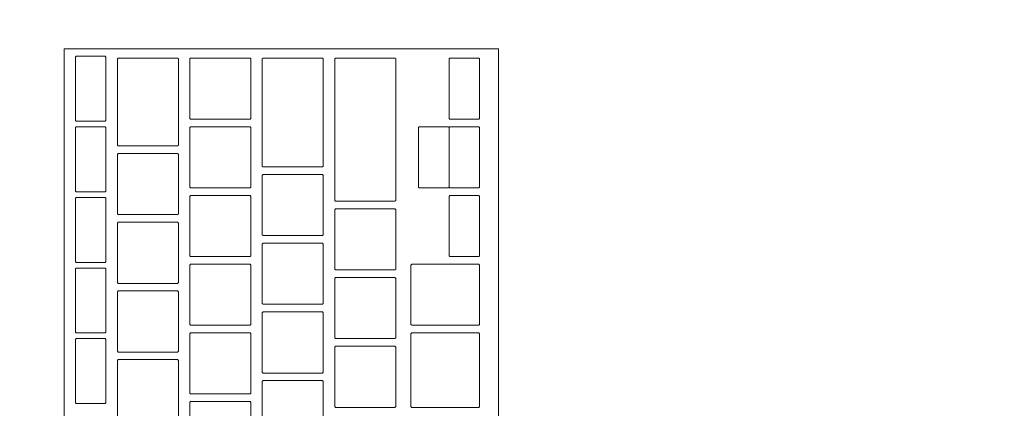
# Model space of a CAD drawing. Header units: metres. Extents: x -3.6 to 90.7, y -11.1 to 18.
# Tile 241 of 256: x 15.378 to 15.637, y 11.995 to 12.096. Entities that reach past the tile are written whole.
import ezdxf

# ---------------------------------------------------------------- set-up
doc = ezdxf.new("R2010")
doc.units = ezdxf.units.M
doc.header["$MEASUREMENT"] = 0
doc.linetypes.add('Wipeout_Contour', pattern=[1, 0, -1])
doc.layers.add('152 - Bemaßung_ Beschriftung.Ausbau', color=7, linetype='Continuous')
doc.layers.add('701 - Einrichtung.Möbel', color=7, linetype='Continuous')
doc.styles.add('ERSTELLTER_STIL_2', font='txt')
doc.dimstyles.new('ERSTELLTER_STIL__3', dxfattribs={"dimtxt": 0.1, "dimasz": 0.0532, "dimexe": 0.18, "dimexo": 0.0625, "dimgap": 0, "dimtad": 1, "dimtih": 1, "dimtoh": 1, "dimzin": 0, "dimdsep": 46, "dimtxsty": 'ERSTELLTER_STIL_2', "dimblk": 'ARROWHEAD_2', "dimblk1": 'ARROWHEAD_2', "dimblk2": 'ARROWHEAD_2', "dimcen": 0.09, "dimse1": 1, "dimse2": 1, "dimclrd": 7, "dimclre": 7, "dimclrt": 7, "dimazin": 0, "dimtfac": 1, "dimtdec": 4, "dimtmove": 0, "dimatfit": 3, "dimfxl": 1, "dimtolj": 1, "dimtzin": 0, "dimarcsym": 0})

# ---------------------------------------------------------------- blocks, each defined once
blk = doc.blocks.new('*D258')
at = {"layer": '152 - Bemaßung_ Beschriftung.Ausbau', "color": 7, "linetype": 'Continuous', "lineweight": 5}
for p, q in [((15, 15.3025), (15, 15.4075)), ((18.44997, 15.3025), (18.44997, 15.4075)), ((15.02021, 15.39), (14.97979, 15.32)), ((18.47018, 15.39), (18.42977, 15.32)), ((15, 15.355), (18.44997, 15.355))]:
    blk.add_line(p, q, dxfattribs=at)
at = {"layer": '152 - Bemaßung_ Beschriftung.Ausbau', "color": 7, "lineweight": 5, "char_height": 0.1, "attachment_point": 7, "style": 'ERSTELLTER_STIL_2'}
for s, insert in [('\\A1;{\\pql;\\fArial|b0|i0|c0|p38;3,45}', (16.51607, 15.375)), ('\\A1;{\\pql;\\fArial|b0|i0|c0|p38;15}', (18.27797, 15.375))]:
    blk.add_mtext(s, dxfattribs=dict(at, insert=insert))
blk = doc.blocks.new('ARROWHEAD_2')
at = {"color": 0, "linetype": 'Continuous', "lineweight": 0}
for p, q in [((-0.3781, -0.655), (0.3781, 0.655)), ((0, 0), (-1, 0))]:
    blk.add_line(p, q, dxfattribs=at)

msp = doc.modelspace()

# ---------------------------------------------------------------- wipeouts: each hides what was drawn before it
at = {"color": 254, "linetype": 'Wipeout_Contour', "lineweight": 0, "ltscale": 118.870716}
msp.add_wipeout([(14.99997, 10.68998), (17.19997, 10.68998), (17.19997, 11.48998), (15.79997, 11.48998), (15.79997, 12.68998), (14.99997, 12.68998)], dxfattribs=at).dxf.layer = '701 - Einrichtung.Möbel'

# ---------------------------------------------------------------- next in the draw order: wipeouts: each hides what was drawn before it
at = {"color": 254, "linetype": 'Wipeout_Contour', "lineweight": 0, "ltscale": 78.155456}
msp.add_wipeout([(15.50389, 11.82684), (15.50389, 12.08884), (15.38989, 12.08884), (15.38989, 11.82684)], dxfattribs=at).dxf.layer = '701 - Einrichtung.Möbel'

# ---------------------------------------------------------------- next in the draw order: linework, layer by layer
at = {"layer": '701 - Einrichtung.Möbel', "color": 7, "linetype": 'Continuous', "lineweight": 5, "flags": 128}
msp.add_lwpolyline([(15.50389, 11.82684), (15.50389, 12.08884), (15.38989, 12.08884), (15.38989, 11.82684)], close=True, dxfattribs=at)

# ---------------------------------------------------------------- next in the draw order: wipeouts: each hides what was drawn before it
at = {"color": 254, "linetype": 'Wipeout_Contour', "lineweight": 0, "ltscale": 175.783564}
msp.add_wipeout([(15.40089, 12.07834), (15.40089, 12.08664), (15.40069, 12.08684), (15.39309, 12.08684), (15.39289, 12.08664), (15.39289, 12.07004), (15.39309, 12.06984), (15.40069, 12.06984), (15.40089, 12.07004)], dxfattribs=at).dxf.layer = '701 - Einrichtung.Möbel'
at = {"color": 254, "linetype": 'Wipeout_Contour', "lineweight": 0, "ltscale": 175.873668}
msp.add_wipeout([(15.41989, 12.07484), (15.41989, 12.08614), (15.41969, 12.08634), (15.40409, 12.08634), (15.40389, 12.08614), (15.40389, 12.06354), (15.40409, 12.06334), (15.41969, 12.06334), (15.41989, 12.06354)], dxfattribs=at).dxf.layer = '701 - Einrichtung.Möbel'
at = {"color": 254, "linetype": 'Wipeout_Contour', "lineweight": 0, "ltscale": 176.027189}
msp.add_wipeout([(15.43889, 12.07834), (15.43889, 12.08614), (15.43869, 12.08634), (15.42309, 12.08634), (15.42289, 12.08614), (15.42289, 12.07054), (15.42309, 12.07034), (15.43869, 12.07034), (15.43889, 12.07054)], dxfattribs=at).dxf.layer = '701 - Einrichtung.Möbel'
at = {"color": 254, "linetype": 'Wipeout_Contour', "lineweight": 0, "ltscale": 176.127487}
msp.add_wipeout([(15.45789, 12.07209), (15.45789, 12.08614), (15.45769, 12.08634), (15.44209, 12.08634), (15.44189, 12.08614), (15.44189, 12.05804), (15.44209, 12.05784), (15.45769, 12.05784), (15.45789, 12.05804)], dxfattribs=at).dxf.layer = '701 - Einrichtung.Möbel'
at = {"color": 254, "linetype": 'Wipeout_Contour', "lineweight": 0, "ltscale": 176.237336}
msp.add_wipeout([(15.47689, 12.06759), (15.47689, 12.08614), (15.47669, 12.08634), (15.46109, 12.08634), (15.46089, 12.08614), (15.46089, 12.04904), (15.46109, 12.04884), (15.47669, 12.04884), (15.47689, 12.04904)], dxfattribs=at).dxf.layer = '701 - Einrichtung.Möbel'
at = {"color": 254, "linetype": 'Wipeout_Contour', "lineweight": 0, "ltscale": 176.477141}
msp.add_wipeout([(15.49889, 12.07834), (15.49889, 12.08614), (15.49869, 12.08634), (15.49109, 12.08634), (15.49089, 12.08614), (15.49089, 12.07054), (15.49109, 12.07034), (15.49869, 12.07034), (15.49889, 12.07054)], dxfattribs=at).dxf.layer = '701 - Einrichtung.Möbel'
at = {"color": 254, "linetype": 'Wipeout_Contour', "lineweight": 0, "ltscale": 175.680647}
msp.add_wipeout([(15.40089, 12.05984), (15.40089, 12.06814), (15.40069, 12.06834), (15.39309, 12.06834), (15.39289, 12.06814), (15.39289, 12.05154), (15.39309, 12.05134), (15.40069, 12.05134), (15.40089, 12.05154)], dxfattribs=at).dxf.layer = '701 - Einrichtung.Möbel'
at = {"color": 254, "linetype": 'Wipeout_Contour', "lineweight": 0, "ltscale": 175.92719}
msp.add_wipeout([(15.43889, 12.06034), (15.43889, 12.06814), (15.43869, 12.06834), (15.42309, 12.06834), (15.42289, 12.06814), (15.42289, 12.05254), (15.42309, 12.05234), (15.43869, 12.05234), (15.43889, 12.05254)], dxfattribs=at).dxf.layer = '701 - Einrichtung.Möbel'
at = {"color": 254, "linetype": 'Wipeout_Contour', "lineweight": 0, "ltscale": 176.377397}
msp.add_wipeout([(15.49889, 12.06034), (15.49889, 12.06814), (15.49869, 12.06834), (15.49109, 12.06834), (15.49089, 12.06814), (15.49089, 12.05254), (15.49109, 12.05234), (15.49869, 12.05234), (15.49889, 12.05254)], dxfattribs=at).dxf.layer = '701 - Einrichtung.Möbel'
at = {"color": 254, "linetype": 'Wipeout_Contour', "lineweight": 0, "ltscale": 175.75382}
msp.add_wipeout([(15.41989, 12.05334), (15.41989, 12.06114), (15.41969, 12.06134), (15.40409, 12.06134), (15.40389, 12.06114), (15.40389, 12.04554), (15.40409, 12.04534), (15.41969, 12.04534), (15.41989, 12.04554)], dxfattribs=at).dxf.layer = '701 - Einrichtung.Möbel'
at = {"color": 254, "linetype": 'Wipeout_Contour', "lineweight": 0, "ltscale": 175.992394}
msp.add_wipeout([(15.45789, 12.04784), (15.45789, 12.05564), (15.45769, 12.05584), (15.44209, 12.05584), (15.44189, 12.05564), (15.44189, 12.04004), (15.44209, 12.03984), (15.45769, 12.03984), (15.45789, 12.04004)], dxfattribs=at).dxf.layer = '701 - Einrichtung.Möbel'
at = {"color": 254, "linetype": 'Wipeout_Contour', "lineweight": 0, "ltscale": 175.577827}
msp.add_wipeout([(15.40089, 12.04134), (15.40089, 12.04964), (15.40069, 12.04984), (15.39309, 12.04984), (15.39289, 12.04964), (15.39289, 12.03304), (15.39309, 12.03284), (15.40069, 12.03284), (15.40089, 12.03304)], dxfattribs=at).dxf.layer = '701 - Einrichtung.Möbel'
at = {"color": 254, "linetype": 'Wipeout_Contour', "lineweight": 0, "ltscale": 175.827284}
msp.add_wipeout([(15.43889, 12.04234), (15.43889, 12.05014), (15.43869, 12.05034), (15.42309, 12.05034), (15.42289, 12.05014), (15.42289, 12.03454), (15.42309, 12.03434), (15.43869, 12.03434), (15.43889, 12.03454)], dxfattribs=at).dxf.layer = '701 - Einrichtung.Möbel'
at = {"color": 254, "linetype": 'Wipeout_Contour', "lineweight": 0, "ltscale": 176.277747}
msp.add_wipeout([(15.49889, 12.04234), (15.49889, 12.05014), (15.49869, 12.05034), (15.49109, 12.05034), (15.49089, 12.05014), (15.49089, 12.03454), (15.49109, 12.03434), (15.49869, 12.03434), (15.49889, 12.03454)], dxfattribs=at).dxf.layer = '701 - Einrichtung.Möbel'
at = {"color": 254, "linetype": 'Wipeout_Contour', "lineweight": 0, "ltscale": 176.077194}
msp.add_wipeout([(15.47689, 12.03884), (15.47689, 12.04664), (15.47669, 12.04684), (15.46109, 12.04684), (15.46089, 12.04664), (15.46089, 12.03104), (15.46109, 12.03084), (15.47669, 12.03084), (15.47689, 12.03104)], dxfattribs=at).dxf.layer = '701 - Einrichtung.Möbel'
at = {"color": 254, "linetype": 'Wipeout_Contour', "lineweight": 0, "ltscale": 175.653873}
msp.add_wipeout([(15.41989, 12.03534), (15.41989, 12.04314), (15.41969, 12.04334), (15.40409, 12.04334), (15.40389, 12.04314), (15.40389, 12.02754), (15.40409, 12.02734), (15.41969, 12.02734), (15.41989, 12.02754)], dxfattribs=at).dxf.layer = '701 - Einrichtung.Möbel'
at = {"color": 254, "linetype": 'Wipeout_Contour', "lineweight": 0, "ltscale": 175.892628}
msp.add_wipeout([(15.45789, 12.02984), (15.45789, 12.03764), (15.45769, 12.03784), (15.44209, 12.03784), (15.44189, 12.03764), (15.44189, 12.02204), (15.44209, 12.02184), (15.45769, 12.02184), (15.45789, 12.02204)], dxfattribs=at).dxf.layer = '701 - Einrichtung.Möbel'
at = {"color": 254, "linetype": 'Wipeout_Contour', "lineweight": 0, "ltscale": 175.475105}
msp.add_wipeout([(15.40089, 12.02284), (15.40089, 12.03114), (15.40069, 12.03134), (15.39309, 12.03134), (15.39289, 12.03114), (15.39289, 12.01454), (15.39309, 12.01434), (15.40069, 12.01434), (15.40089, 12.01454)], dxfattribs=at).dxf.layer = '701 - Einrichtung.Möbel'
at = {"color": 254, "linetype": 'Wipeout_Contour', "lineweight": 0, "ltscale": 175.72747}
msp.add_wipeout([(15.43889, 12.02434), (15.43889, 12.03214), (15.43869, 12.03234), (15.42309, 12.03234), (15.42289, 12.03214), (15.42289, 12.01654), (15.42309, 12.01634), (15.43869, 12.01634), (15.43889, 12.01654)], dxfattribs=at).dxf.layer = '701 - Einrichtung.Möbel'
at = {"color": 254, "linetype": 'Wipeout_Contour', "lineweight": 0, "ltscale": 176.146678}
msp.add_wipeout([(15.49889, 12.02434), (15.49889, 12.03214), (15.49869, 12.03234), (15.48109, 12.03234), (15.48089, 12.03214), (15.48089, 12.01654), (15.48109, 12.01634), (15.49869, 12.01634), (15.49889, 12.01654)], dxfattribs=at).dxf.layer = '701 - Einrichtung.Möbel'
at = {"color": 254, "linetype": 'Wipeout_Contour', "lineweight": 0, "ltscale": 175.97755}
msp.add_wipeout([(15.47689, 12.02084), (15.47689, 12.02864), (15.47669, 12.02884), (15.46109, 12.02884), (15.46089, 12.02864), (15.46089, 12.01304), (15.46109, 12.01284), (15.47669, 12.01284), (15.47689, 12.01304)], dxfattribs=at).dxf.layer = '701 - Einrichtung.Möbel'
at = {"color": 254, "linetype": 'Wipeout_Contour', "lineweight": 0, "ltscale": 175.554019}
msp.add_wipeout([(15.41989, 12.01734), (15.41989, 12.02514), (15.41969, 12.02534), (15.40409, 12.02534), (15.40389, 12.02514), (15.40389, 12.00954), (15.40409, 12.00934), (15.41969, 12.00934), (15.41989, 12.00954)], dxfattribs=at).dxf.layer = '701 - Einrichtung.Möbel'
at = {"color": 254, "linetype": 'Wipeout_Contour', "lineweight": 0, "ltscale": 175.792955}
msp.add_wipeout([(15.45789, 12.01184), (15.45789, 12.01964), (15.45769, 12.01984), (15.44209, 12.01984), (15.44189, 12.01964), (15.44189, 12.00404), (15.44209, 12.00384), (15.45769, 12.00384), (15.45789, 12.00404)], dxfattribs=at).dxf.layer = '701 - Einrichtung.Möbel'
at = {"color": 254, "linetype": 'Wipeout_Contour', "lineweight": 0, "ltscale": 175.372481}
msp.add_wipeout([(15.40089, 12.00434), (15.40089, 12.01264), (15.40069, 12.01284), (15.39309, 12.01284), (15.39289, 12.01264), (15.39289, 11.99604), (15.39309, 11.99584), (15.40069, 11.99584), (15.40089, 11.99604)], dxfattribs=at).dxf.layer = '701 - Einrichtung.Möbel'
at = {"color": 254, "linetype": 'Wipeout_Contour', "lineweight": 0, "ltscale": 175.627748}
msp.add_wipeout([(15.43889, 12.00634), (15.43889, 12.01414), (15.43869, 12.01434), (15.42309, 12.01434), (15.42289, 12.01414), (15.42289, 11.99854), (15.42309, 11.99834), (15.43869, 11.99834), (15.43889, 11.99854)], dxfattribs=at).dxf.layer = '701 - Einrichtung.Möbel'
at = {"color": 254, "linetype": 'Wipeout_Contour', "lineweight": 0, "ltscale": 176.037723}
msp.add_wipeout([(15.49889, 12.00459), (15.49889, 12.01414), (15.49869, 12.01434), (15.48109, 12.01434), (15.48089, 12.01414), (15.48089, 11.99504), (15.48109, 11.99484), (15.49869, 11.99484), (15.49889, 11.99504)], dxfattribs=at).dxf.layer = '701 - Einrichtung.Möbel'
at = {"color": 254, "linetype": 'Wipeout_Contour', "lineweight": 0, "ltscale": 175.878}
msp.add_wipeout([(15.47689, 12.00284), (15.47689, 12.01064), (15.47669, 12.01084), (15.46109, 12.01084), (15.46089, 12.01064), (15.46089, 11.99504), (15.46109, 11.99484), (15.47669, 11.99484), (15.47689, 11.99504)], dxfattribs=at).dxf.layer = '701 - Einrichtung.Möbel'
at = {"color": 254, "linetype": 'Wipeout_Contour', "lineweight": 0, "ltscale": 175.454257}
msp.add_wipeout([(15.41989, 11.99934), (15.41989, 12.00714), (15.41969, 12.00734), (15.40409, 12.00734), (15.40389, 12.00714), (15.40389, 11.99154), (15.40409, 11.99134), (15.41969, 11.99134), (15.41989, 11.99154)], dxfattribs=at).dxf.layer = '701 - Einrichtung.Möbel'
at = {"color": 254, "linetype": 'Wipeout_Contour', "lineweight": 0, "ltscale": 175.693374}
msp.add_wipeout([(15.45789, 11.99384), (15.45789, 12.00164), (15.45769, 12.00184), (15.44209, 12.00184), (15.44189, 12.00164), (15.44189, 11.98604), (15.44209, 11.98584), (15.45769, 11.98584), (15.45789, 11.98604)], dxfattribs=at).dxf.layer = '701 - Einrichtung.Möbel'
at = {"color": 254, "linetype": 'Wipeout_Contour', "lineweight": 0, "ltscale": 175.52812}
msp.add_wipeout([(15.43889, 11.98834), (15.43889, 11.99614), (15.43869, 11.99634), (15.42309, 11.99634), (15.42289, 11.99614), (15.42289, 11.98054), (15.42309, 11.98034), (15.43869, 11.98034), (15.43889, 11.98054)], dxfattribs=at).dxf.layer = '701 - Einrichtung.Möbel'

# ---------------------------------------------------------------- next in the draw order: linework, layer by layer
at = {"layer": '701 - Einrichtung.Möbel', "color": 7, "linetype": 'Continuous', "lineweight": 5, "flags": 128}
for points in [[(15.40089, 12.07834), (15.40089, 12.08664), (15.40069, 12.08684), (15.39309, 12.08684), (15.39289, 12.08664), (15.39289, 12.07004), (15.39309, 12.06984), (15.40069, 12.06984), (15.40089, 12.07004)], [(15.41989, 12.07484), (15.41989, 12.08614), (15.41969, 12.08634), (15.40409, 12.08634), (15.40389, 12.08614), (15.40389, 12.06354), (15.40409, 12.06334), (15.41969, 12.06334), (15.41989, 12.06354)], [(15.43889, 12.07834), (15.43889, 12.08614), (15.43869, 12.08634), (15.42309, 12.08634), (15.42289, 12.08614), (15.42289, 12.07054), (15.42309, 12.07034), (15.43869, 12.07034), (15.43889, 12.07054)], [(15.45789, 12.07209), (15.45789, 12.08614), (15.45769, 12.08634), (15.44209, 12.08634), (15.44189, 12.08614), (15.44189, 12.05804), (15.44209, 12.05784), (15.45769, 12.05784), (15.45789, 12.05804)], [(15.47689, 12.06759), (15.47689, 12.08614), (15.47669, 12.08634), (15.46109, 12.08634), (15.46089, 12.08614), (15.46089, 12.04904), (15.46109, 12.04884), (15.47669, 12.04884), (15.47689, 12.04904)], [(15.49889, 12.07834), (15.49889, 12.08614), (15.49869, 12.08634), (15.49109, 12.08634), (15.49089, 12.08614), (15.49089, 12.07054), (15.49109, 12.07034), (15.49869, 12.07034), (15.49889, 12.07054)], [(15.40089, 12.05984), (15.40089, 12.06814), (15.40069, 12.06834), (15.39309, 12.06834), (15.39289, 12.06814), (15.39289, 12.05154), (15.39309, 12.05134), (15.40069, 12.05134), (15.40089, 12.05154)], [(15.43889, 12.06034), (15.43889, 12.06814), (15.43869, 12.06834), (15.42309, 12.06834), (15.42289, 12.06814), (15.42289, 12.05254), (15.42309, 12.05234), (15.43869, 12.05234), (15.43889, 12.05254)], [(15.49889, 12.06034), (15.49889, 12.06814), (15.49869, 12.06834), (15.49109, 12.06834), (15.49089, 12.06814), (15.49089, 12.05254), (15.49109, 12.05234), (15.49869, 12.05234), (15.49889, 12.05254)], [(15.41989, 12.05334), (15.41989, 12.06114), (15.41969, 12.06134), (15.40409, 12.06134), (15.40389, 12.06114), (15.40389, 12.04554), (15.40409, 12.04534), (15.41969, 12.04534), (15.41989, 12.04554)], [(15.45789, 12.04784), (15.45789, 12.05564), (15.45769, 12.05584), (15.44209, 12.05584), (15.44189, 12.05564), (15.44189, 12.04004), (15.44209, 12.03984), (15.45769, 12.03984), (15.45789, 12.04004)], [(15.40089, 12.04134), (15.40089, 12.04964), (15.40069, 12.04984), (15.39309, 12.04984), (15.39289, 12.04964), (15.39289, 12.03304), (15.39309, 12.03284), (15.40069, 12.03284), (15.40089, 12.03304)], [(15.43889, 12.04234), (15.43889, 12.05014), (15.43869, 12.05034), (15.42309, 12.05034), (15.42289, 12.05014), (15.42289, 12.03454), (15.42309, 12.03434), (15.43869, 12.03434), (15.43889, 12.03454)], [(15.49889, 12.04234), (15.49889, 12.05014), (15.49869, 12.05034), (15.49109, 12.05034), (15.49089, 12.05014), (15.49089, 12.03454), (15.49109, 12.03434), (15.49869, 12.03434), (15.49889, 12.03454)], [(15.47689, 12.03884), (15.47689, 12.04664), (15.47669, 12.04684), (15.46109, 12.04684), (15.46089, 12.04664), (15.46089, 12.03104), (15.46109, 12.03084), (15.47669, 12.03084), (15.47689, 12.03104)], [(15.41989, 12.03534), (15.41989, 12.04314), (15.41969, 12.04334), (15.40409, 12.04334), (15.40389, 12.04314), (15.40389, 12.02754), (15.40409, 12.02734), (15.41969, 12.02734), (15.41989, 12.02754)], [(15.45789, 12.02984), (15.45789, 12.03764), (15.45769, 12.03784), (15.44209, 12.03784), (15.44189, 12.03764), (15.44189, 12.02204), (15.44209, 12.02184), (15.45769, 12.02184), (15.45789, 12.02204)], [(15.40089, 12.02284), (15.40089, 12.03114), (15.40069, 12.03134), (15.39309, 12.03134), (15.39289, 12.03114), (15.39289, 12.01454), (15.39309, 12.01434), (15.40069, 12.01434), (15.40089, 12.01454)], [(15.43889, 12.02434), (15.43889, 12.03214), (15.43869, 12.03234), (15.42309, 12.03234), (15.42289, 12.03214), (15.42289, 12.01654), (15.42309, 12.01634), (15.43869, 12.01634), (15.43889, 12.01654)], [(15.49889, 12.02434), (15.49889, 12.03214), (15.49869, 12.03234), (15.48109, 12.03234), (15.48089, 12.03214), (15.48089, 12.01654), (15.48109, 12.01634), (15.49869, 12.01634), (15.49889, 12.01654)], [(15.47689, 12.02084), (15.47689, 12.02864), (15.47669, 12.02884), (15.46109, 12.02884), (15.46089, 12.02864), (15.46089, 12.01304), (15.46109, 12.01284), (15.47669, 12.01284), (15.47689, 12.01304)], [(15.41989, 12.01734), (15.41989, 12.02514), (15.41969, 12.02534), (15.40409, 12.02534), (15.40389, 12.02514), (15.40389, 12.00954), (15.40409, 12.00934), (15.41969, 12.00934), (15.41989, 12.00954)], [(15.45789, 12.01184), (15.45789, 12.01964), (15.45769, 12.01984), (15.44209, 12.01984), (15.44189, 12.01964), (15.44189, 12.00404), (15.44209, 12.00384), (15.45769, 12.00384), (15.45789, 12.00404)], [(15.40089, 12.00434), (15.40089, 12.01264), (15.40069, 12.01284), (15.39309, 12.01284), (15.39289, 12.01264), (15.39289, 11.99604), (15.39309, 11.99584), (15.40069, 11.99584), (15.40089, 11.99604)], [(15.43889, 12.00634), (15.43889, 12.01414), (15.43869, 12.01434), (15.42309, 12.01434), (15.42289, 12.01414), (15.42289, 11.99854), (15.42309, 11.99834), (15.43869, 11.99834), (15.43889, 11.99854)], [(15.49889, 12.00459), (15.49889, 12.01414), (15.49869, 12.01434), (15.48109, 12.01434), (15.48089, 12.01414), (15.48089, 11.99504), (15.48109, 11.99484), (15.49869, 11.99484), (15.49889, 11.99504)], [(15.47689, 12.00284), (15.47689, 12.01064), (15.47669, 12.01084), (15.46109, 12.01084), (15.46089, 12.01064), (15.46089, 11.99504), (15.46109, 11.99484), (15.47669, 11.99484), (15.47689, 11.99504)], [(15.41989, 11.99934), (15.41989, 12.00714), (15.41969, 12.00734), (15.40409, 12.00734), (15.40389, 12.00714), (15.40389, 11.99154), (15.40409, 11.99134), (15.41969, 11.99134), (15.41989, 11.99154)], [(15.45789, 11.99384), (15.45789, 12.00164), (15.45769, 12.00184), (15.44209, 12.00184), (15.44189, 12.00164), (15.44189, 11.98604), (15.44209, 11.98584), (15.45769, 11.98584), (15.45789, 11.98604)], [(15.43889, 11.98834), (15.43889, 11.99614), (15.43869, 11.99634), (15.42309, 11.99634), (15.42289, 11.99614), (15.42289, 11.98054), (15.42309, 11.98034), (15.43869, 11.98034), (15.43889, 11.98054)]]:
    msp.add_lwpolyline(points, close=True, dxfattribs=at)

# ---------------------------------------------------------------- next in the draw order: wipeouts: each hides what was drawn before it
at = {"color": 254, "linetype": 'Wipeout_Contour', "lineweight": 0, "ltscale": 176.320679}
msp.add_wipeout([(15.49089, 12.06034), (15.49089, 12.06814), (15.49069, 12.06834), (15.48309, 12.06834), (15.48289, 12.06814), (15.48289, 12.05254), (15.48309, 12.05234), (15.49069, 12.05234), (15.49089, 12.05254)], dxfattribs=at).dxf.layer = '701 - Einrichtung.Möbel'

# ---------------------------------------------------------------- next in the draw order: linework, layer by layer
at = {"layer": '701 - Einrichtung.Möbel', "color": 7, "linetype": 'Continuous', "lineweight": 5, "flags": 128}
msp.add_lwpolyline([(15.49089, 12.06034), (15.49089, 12.06814), (15.49069, 12.06834), (15.48309, 12.06834), (15.48289, 12.06814), (15.48289, 12.05254), (15.48309, 12.05234), (15.49069, 12.05234), (15.49089, 12.05254)], close=True, dxfattribs=at)

# ---------------------------------------------------------------- next in the draw order: dimensions: what is measured, and where the dimension line sits
at = {"layer": '152 - Bemaßung_ Beschriftung.Ausbau', "color": 7, "linetype": 'Continuous', "lineweight": 5}
dim = msp.add_linear_dim(base=(18.44997, 15.355), p1=(15, 10.73749), p2=(18.44997, 10.74998), dimstyle='ERSTELLTER_STIL__3', dxfattribs=at)
dim.commit()
dim.dimension.update_dxf_attribs({"geometry": '*D258', "text_midpoint": (16.64596, 15.425), "dimtype": 160})

doc.saveas('drawing.dxf')
